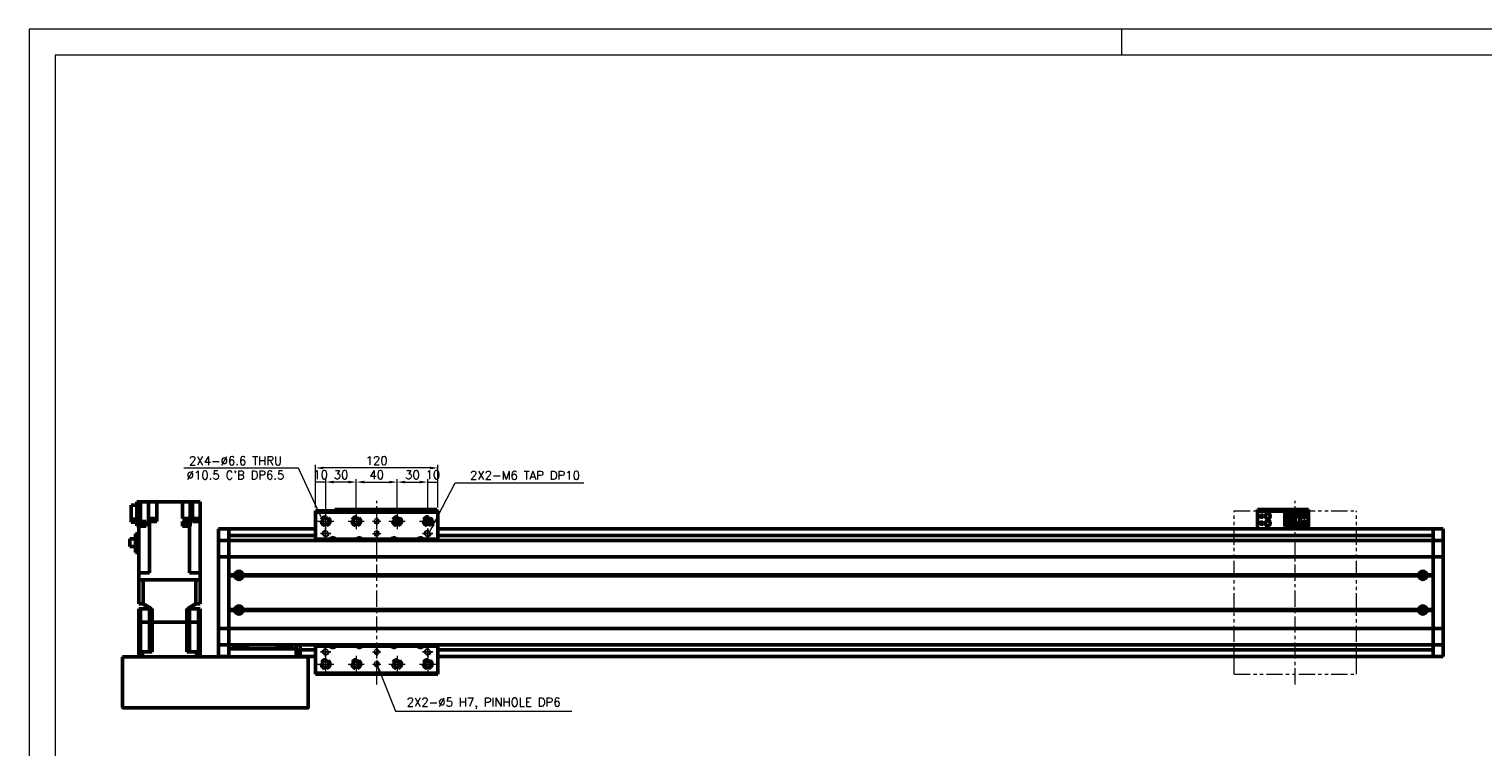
# Model space of a CAD drawing. Header units: millimetres. Extents: x 46891 to 50687, y 6223 to 10043.
# Tile 3 of 4: x 48547 to 49971, y 9339 to 10043. Entities that reach past the tile are written whole.
import ezdxf

# ---------------------------------------------------------------- set-up
doc = ezdxf.new("R2010")
doc.units = ezdxf.units.MM
doc.header["$LTSCALE"] = 0.5
for name, pattern in [('CENTER', [50.8, 31.75, -6.35, 6.35, -6.35]), ('HIDDENX2', [19.05, 12.7, -6.35]), ('PHANTOM', [63.5, 31.75, -6.35, 6.35, -6.35, 6.35, -6.35])]:
    doc.linetypes.add(name, pattern=pattern)
doc.layers.get('0').update_dxf_attribs({"lineweight": 20})
doc.layers.add('1', color=1, linetype='CENTER', lineweight=13)
doc.layers.add('외형선(ISO)', color=7, linetype='Continuous', lineweight=50)
doc.layers.add('2', color=2, linetype='HIDDENX2')
doc.layers.add('DIM', color=4, linetype='Continuous')
doc.styles.add('DSR TEXT', font='romans.shx', dxfattribs={"bigfont": 'whgtxt.shx'})
doc.styles.get("Standard").update_dxf_attribs({"font": 'romans.shx', "bigfont": 'whgtxt.shx'})
doc.dimstyles.new('DSR', dxfattribs={"dimscale": 2, "dimtxt": 3, "dimasz": 3, "dimexe": 0.5, "dimexo": 0.5, "dimgap": 0.5, "dimtad": 1, "dimdsep": 46, "dimtxsty": 'Standard', "dimcen": 2.5, "dimclrd": 4, "dimclre": 4, "dimclrt": 2, "dimadec": 0, "dimazin": 2, "dimtfac": 1, "dimtmove": 0, "dimatfit": 3, "dimfxl": 0, "dimlwd": -1, "dimlwe": -1, "dimarcsym": 0})

# ---------------------------------------------------------------- blocks, each defined once
blk = doc.blocks.new('A$C1C1952E1')
at = {"color": 1}
blk.add_lwpolyline([(0, 0), (420, 0), (420, 297), (0, 297)], close=True, dxfattribs=at)
at = {"color": 3}
blk.add_lwpolyline([(5, 5), (415, 5), (415, 292), (5, 292)], close=True, dxfattribs=at)
blk = doc.blocks.new('tap6')
blk.add_circle((0, 0), 2.5)
at = {"layer": 'DIM', "color": 1}
for p, q in [((-5, 0), (5, 0)), ((0, -5), (0, 5))]:
    blk.add_line(p, q, dxfattribs=at)
blk.add_arc((0, 0), 3, 263.303, 187.8802, dxfattribs=at)
blk = doc.blocks.new('A$C33E56CC6')
h = blk.add_hatch()
h.set_pattern_fill('ANSI31', color=256, style=0)
h.set_pattern_definition([(45, (-7065.45672, -6508.5399), (-0.0883883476, 0.0883883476), [])])
h.paths.add_polyline_path([(4, 6.5, 0.414214), (1.5, 4), (4, 4)])
h.paths.add_polyline_path([(6.5, 4), (4, 4), (4, 1.5, 0.414214)])
blk.add_circle((4, 4), 2.5)
at = {"layer": '1'}
for p, q in [((0, 4), (8, 4)), ((4, 0), (4, 8))]:
    blk.add_line(p, q, dxfattribs=at)
blk = doc.blocks.new('*D70')
at = {"color": 1, "linetype": 'ByBlock'}
for p, q in [((48827.3, 9574), (48827.3, 9601.8)), ((48837.3, 9572), (48837.3, 9601.8)), ((48837.3, 9598.8), (48827.3, 9598.8))]:
    blk.add_line(p, q, dxfattribs=at)
at = {"layer": 'Defpoints', "color": 0}
for p in [(48827.3, 9598.8), (48827.3, 9570.4), (48837.3, 9568.4)]:
    blk.add_point(p, dxfattribs=at)
at = {"color": 3, "insert": (48832.3, 9606), "char_height": 8.4, "attachment_point": 5, "style": 'DSR TEXT'}
blk.add_mtext('10', dxfattribs=at)
blk = doc.blocks.new('*D71')
at = {"color": 1, "linetype": 'ByBlock'}
for p, q in [((48837.3, 9572), (48837.3, 9601.8)), ((48867.3, 9572), (48867.3, 9601.8)), ((48859.5, 9598.8), (48845.1, 9598.8))]:
    blk.add_line(p, q, dxfattribs=at)
at = {"color": 1}
for points in [[(48845.1, 9600.1), (48845.1, 9597.5), (48837.3, 9598.8)], [(48859.5, 9600.1), (48859.5, 9597.5), (48867.3, 9598.8)]]:
    blk.add_solid(points, dxfattribs=at)
at = {"layer": 'Defpoints', "color": 0}
for p in [(48837.3, 9598.8), (48837.3, 9568.4), (48867.3, 9568.4)]:
    blk.add_point(p, dxfattribs=at)
at = {"color": 3, "insert": (48852.3, 9606), "char_height": 8.4, "attachment_point": 5, "style": 'DSR TEXT'}
blk.add_mtext('30', dxfattribs=at)
blk = doc.blocks.new('*D72')
at = {"color": 1, "linetype": 'ByBlock'}
for p, q in [((48867.3, 9572), (48867.3, 9601.8)), ((48907.3, 9572), (48907.3, 9601.8)), ((48875.1, 9598.8), (48899.5, 9598.8))]:
    blk.add_line(p, q, dxfattribs=at)
at = {"color": 1}
for points in [[(48875.1, 9600.1), (48875.1, 9597.5), (48867.3, 9598.8)], [(48899.5, 9600.1), (48899.5, 9597.5), (48907.3, 9598.8)]]:
    blk.add_solid(points, dxfattribs=at)
at = {"layer": 'Defpoints', "color": 0}
for p in [(48907.3, 9598.8), (48867.3, 9568.4), (48907.3, 9568.4)]:
    blk.add_point(p, dxfattribs=at)
at = {"color": 3, "insert": (48887.3, 9606), "char_height": 8.4, "attachment_point": 5, "style": 'DSR TEXT'}
blk.add_mtext('40', dxfattribs=at)
blk = doc.blocks.new('*D73')
at = {"color": 1, "linetype": 'ByBlock'}
for p, q in [((48907.3, 9572), (48907.3, 9601.8)), ((48937.3, 9572), (48937.3, 9601.8)), ((48915.1, 9598.8), (48929.5, 9598.8))]:
    blk.add_line(p, q, dxfattribs=at)
at = {"color": 1}
for points in [[(48915.1, 9600.1), (48915.1, 9597.5), (48907.3, 9598.8)], [(48929.5, 9600.1), (48929.5, 9597.5), (48937.3, 9598.8)]]:
    blk.add_solid(points, dxfattribs=at)
at = {"layer": 'Defpoints', "color": 0}
for p in [(48937.3, 9598.8), (48907.3, 9568.4), (48937.3, 9568.4)]:
    blk.add_point(p, dxfattribs=at)
at = {"color": 3, "insert": (48922.3, 9606), "char_height": 8.4, "attachment_point": 5, "style": 'DSR TEXT'}
blk.add_mtext('30', dxfattribs=at)
blk = doc.blocks.new('*D74')
at = {"color": 1, "linetype": 'ByBlock'}
for p, q in [((48937.3, 9572), (48937.3, 9601.8)), ((48947.3, 9574), (48947.3, 9601.8)), ((48937.3, 9598.8), (48947.3, 9598.8))]:
    blk.add_line(p, q, dxfattribs=at)
at = {"layer": 'Defpoints', "color": 0}
for p in [(48947.3, 9598.8), (48937.3, 9568.4), (48947.3, 9570.4)]:
    blk.add_point(p, dxfattribs=at)
at = {"color": 3, "insert": (48942.3, 9606), "char_height": 8.4, "attachment_point": 5, "style": 'DSR TEXT'}
blk.add_mtext('10', dxfattribs=at)
blk = doc.blocks.new('*D75')
at = {"color": 1, "linetype": 'ByBlock'}
for p, q in [((48827.3, 9574), (48827.3, 9615.6)), ((48947.3, 9574), (48947.3, 9615.6)), ((48939.5, 9612.6), (48835.1, 9612.6))]:
    blk.add_line(p, q, dxfattribs=at)
at = {"color": 1}
for points in [[(48835.1, 9613.9), (48835.1, 9611.3), (48827.3, 9612.6)], [(48939.5, 9613.9), (48939.5, 9611.3), (48947.3, 9612.6)]]:
    blk.add_solid(points, dxfattribs=at)
at = {"layer": 'Defpoints', "color": 0}
for p in [(48827.3, 9612.6), (48827.3, 9570.4), (48947.3, 9570.4)]:
    blk.add_point(p, dxfattribs=at)
at = {"color": 3, "insert": (48887.3, 9619.8), "char_height": 8.4, "attachment_point": 5, "style": 'DSR TEXT'}
blk.add_mtext('120', dxfattribs=at)

msp = doc.modelspace()

# ---------------------------------------------------------------- linework, layer by layer
at = {"color": 1}
msp.add_line((49616.94052, 10042.66196), (49616.94052, 10017.17936), dxfattribs=at)
at = {"color": 6, "linetype": 'PHANTOM'}
for p, q in [((49727.25224, 9570.44883), (49847.25224, 9570.44883)), ((49727.25224, 9410.44883), (49727.25224, 9570.44883)), ((49847.25224, 9410.44883), (49847.25224, 9570.44883)), ((49727.25224, 9410.44883), (49847.25224, 9410.44883))]:
    msp.add_line(p, q, dxfattribs=at)
at = {"layer": '1'}
for p, q in [((48887.25224, 9400.44883), (48887.25224, 9580.44883)), ((49787.25224, 9400.44883), (49787.25224, 9580.44883)), ((48829.25224, 9560.44883), (48845.25224, 9560.44883)), ((48837.25224, 9568.44883), (48837.25224, 9552.44883)), ((48859.25224, 9560.44883), (48875.25224, 9560.44883)), ((48867.25224, 9568.44883), (48867.25224, 9552.44883)), ((48899.25224, 9560.44883), (48915.25224, 9560.44883)), ((48907.25224, 9568.44883), (48907.25224, 9552.44883)), ((48929.25224, 9560.44883), (48945.25224, 9560.44883)), ((48829.25224, 9420.44883), (48845.25224, 9420.44883)), ((48837.25224, 9428.44883), (48837.25224, 9412.44883)), ((48859.25224, 9420.44883), (48875.25224, 9420.44883)), ((48867.25224, 9428.44883), (48867.25224, 9412.44883)), ((48899.25224, 9420.44883), (48915.25224, 9420.44883)), ((48907.25224, 9428.44883), (48907.25224, 9412.44883)), ((48929.25224, 9420.44883), (48945.25224, 9420.44883)), ((48937.25224, 9428.44883), (48937.25224, 9412.44883))]:
    msp.add_line(p, q, dxfattribs=at)
at = {"layer": '2'}
for centre in [(48837.25224, 9560.44883), (48867.25224, 9560.44883), (48907.25224, 9560.44883), (48937.25224, 9560.44883), (48837.25224, 9420.44883), (48867.25224, 9420.44883), (48907.25224, 9420.44883), (48937.25224, 9420.44883)]:
    msp.add_circle(centre, 5.25, dxfattribs=at)
at = {"layer": '외형선(ISO)'}
for p, q in [((48646.75224, 9562.32113), (48646.75224, 9576.14877)), ((48646.75224, 9576.14877), (48652.25224, 9576.14877)), ((48655.75224, 9579.54882), (48652.25224, 9579.54882)), ((48652.25224, 9579.54882), (48652.25224, 9556.04882)), ((48659.81222, 9579.54882), (48655.75224, 9579.54882)), ((48655.75224, 9556.04882), (48655.75224, 9579.54882)), ((48659.81222, 9579.54882), (48663.74417, 9579.54882)), ((48668.25224, 9579.54882), (48663.74417, 9579.54882)), ((48663.74417, 9579.54882), (48663.74417, 9560.04882)), ((48668.25224, 9579.54882), (48671.75224, 9579.54882)), ((48697.05224, 9579.54882), (48671.75224, 9579.54882)), ((48671.75224, 9560.04882), (48671.75224, 9579.54882)), ((48697.05224, 9579.54882), (48700.55224, 9579.54882)), ((48697.05224, 9563.04882), (48697.05224, 9579.54882)), ((48704.53087, 9579.54882), (48700.55224, 9579.54882)), ((48704.53087, 9579.54882), (48706.75224, 9579.54882)), ((48704.53087, 9563.04882), (48704.53087, 9579.54882)), ((48706.75224, 9579.54882), (48710.25224, 9579.54882)), ((48706.75224, 9560.04882), (48706.75224, 9579.54882)), ((48714.25224, 9579.54882), (48710.25224, 9579.54882)), ((48714.25224, 9560.04882), (48714.25224, 9579.54882)), ((48652.25224, 9562.32113), (48646.75224, 9562.32113)), ((48646.75224, 9559.34888), (48646.75224, 9562.32113)), ((48646.75224, 9559.34888), (48652.25224, 9559.34888)), ((48655.75224, 9560.04882), (48659.81222, 9560.04882)), ((48659.96733, 9558.24882), (48655.75224, 9558.24882)), ((48661.24759, 9560.04882), (48659.81222, 9560.04882)), ((48659.96733, 9556.24882), (48659.96733, 9558.24882)), ((48661.24759, 9555.54882), (48661.24759, 9560.04882)), ((48663.74417, 9560.04882), (48664.29357, 9560.04882)), ((48664.69288, 9560.04882), (48664.29357, 9560.04882)), ((48664.69288, 9509.94882), (48664.69288, 9560.04882)), ((48664.69288, 9560.04882), (48671.75224, 9560.04882)), ((48670.95628, 9560.54882), (48664.95628, 9560.54882)), ((48664.95628, 9560.04882), (48664.95628, 9560.54882)), ((48670.90628, 9561.24882), (48665.00628, 9561.24882)), ((48665.00628, 9560.54882), (48665.00628, 9561.24882)), ((48670.75628, 9563.24882), (48665.15628, 9563.24882)), ((48665.15628, 9561.24882), (48665.15628, 9563.24882)), ((48670.75628, 9561.24882), (48670.75628, 9563.24882)), ((48670.90628, 9560.54882), (48670.90628, 9561.24882)), ((48670.95628, 9560.04882), (48670.95628, 9560.54882)), ((48697.05224, 9563.04882), (48703.81161, 9563.04882)), ((48703.81161, 9560.04882), (48697.05224, 9560.04882)), ((48697.05224, 9560.04882), (48697.05224, 9555.54882)), ((48703.715, 9558.24882), (48698.115, 9558.24882)), ((48698.115, 9556.24882), (48698.115, 9558.24882)), ((48703.715, 9556.24882), (48703.715, 9558.24882)), ((48703.81161, 9563.04882), (48703.81161, 9560.04882)), ((48704.21092, 9563.04882), (48703.81161, 9563.04882)), ((48703.81161, 9560.04882), (48704.21092, 9560.04882)), ((48704.21092, 9563.04882), (48704.53087, 9563.04882)), ((48704.53087, 9560.04882), (48704.21092, 9560.04882)), ((48704.53087, 9555.54882), (48704.53087, 9560.04882)), ((48706.75224, 9560.04882), (48708.69227, 9560.04882)), ((48713.74095, 9560.54882), (48707.74095, 9560.54882)), ((48707.74095, 9560.04882), (48707.74095, 9560.54882)), ((48713.69095, 9561.24882), (48707.79095, 9561.24882)), ((48707.79095, 9560.54882), (48707.79095, 9561.24882)), ((48713.54095, 9563.24882), (48707.94095, 9563.24882)), ((48707.94095, 9561.24882), (48707.94095, 9563.24882)), ((48714.25224, 9560.04882), (48708.69227, 9560.04882)), ((48713.54095, 9561.24882), (48713.54095, 9563.24882)), ((48713.69095, 9560.54882), (48713.69095, 9561.24882)), ((48713.74095, 9560.04882), (48713.74095, 9560.54882)), ((48714.25224, 9509.94882), (48714.25224, 9560.04882)), ((48827.25224, 9570.44883), (48827.25224, 9569.44883)), ((48827.25224, 9570.44883), (48947.25224, 9570.44883)), ((48827.25224, 9569.44883), (48827.25224, 9542.94883)), ((48947.25224, 9569.44883), (48827.25224, 9569.44883)), ((48846.25224, 9571.9488), (48846.25224, 9571.94879)), ((48846.25224, 9571.9488), (48896.25224, 9571.9488)), ((48846.25224, 9570.44883), (48846.25224, 9571.94879)), ((48849.25224, 9571.94878), (48893.25224, 9571.94878)), ((48896.25224, 9571.9488), (48896.25224, 9571.94879)), ((48896.25224, 9571.9488), (48946.25224, 9571.9488)), ((48896.25224, 9571.94879), (48896.25224, 9570.44883)), ((48896.25224, 9570.44883), (48896.25224, 9571.94879)), ((48899.25224, 9571.94878), (48943.25224, 9571.94878)), ((48904.25224, 9559.07405), (48904.25224, 9561.8236)), ((48904.75224, 9558.94881), (48904.31286, 9558.94881)), ((48910.19162, 9558.94879), (48904.31287, 9558.94879)), ((48904.75224, 9562.60289), (48904.75224, 9558.94881)), ((48904.75224, 9558.94881), (48905.05224, 9558.94881)), ((48905.05224, 9558.94881), (48905.05224, 9562.9085)), ((48909.45224, 9558.94881), (48905.05224, 9558.94881)), ((48906.85224, 9557.94879), (48907.65224, 9557.94879)), ((48906.85224, 9557.54879), (48906.85224, 9557.94879)), ((48907.65224, 9557.94879), (48907.65224, 9557.54879)), ((48909.45224, 9562.9085), (48909.45224, 9558.94881)), ((48909.45224, 9558.94881), (48909.75224, 9558.94881)), ((48909.75224, 9558.94881), (48909.75224, 9562.60289)), ((48910.19162, 9558.94881), (48909.75224, 9558.94881)), ((48910.25224, 9559.07405), (48910.25224, 9561.8236)), ((48946.25224, 9571.94879), (48946.25224, 9570.44883)), ((48947.25224, 9569.44883), (48947.25224, 9570.44883)), ((48947.25224, 9569.44883), (48947.25224, 9570.44883)), ((48947.25224, 9542.94883), (48947.25224, 9569.44883)), ((49750.25224, 9571.9488), (49750.25224, 9571.94879)), ((49750.25224, 9571.9488), (49800.25224, 9571.9488)), ((49750.25224, 9570.34879), (49750.25224, 9571.94879)), ((49750.25224, 9570.34879), (49750.25224, 9569.84881)), ((49750.25224, 9569.84881), (49750.25224, 9554.94881)), ((49753.25224, 9571.94878), (49797.25224, 9571.94878)), ((49753.25224, 9570.34878), (49797.25224, 9570.34878)), ((49777.05224, 9568.64882), (49792.25224, 9568.64882)), ((49777.05224, 9568.64881), (49777.05224, 9567.84881)), ((49777.05224, 9568.64881), (49786.25224, 9568.64881)), ((49777.05224, 9567.84881), (49785.35224, 9567.84881)), ((49777.05224, 9567.84881), (49777.05224, 9567.34881)), ((49777.05224, 9564.74881), (49777.05224, 9567.34881)), ((49777.05224, 9567.34881), (49784.85224, 9567.34881)), ((49777.05224, 9559.14881), (49777.05224, 9564.74881)), ((49777.05224, 9564.74881), (49783.25224, 9564.74881)), ((49777.05224, 9556.54881), (49777.05224, 9559.14881)), ((49783.25224, 9559.14881), (49777.05224, 9559.14881)), ((49778.35224, 9564.74881), (49778.35224, 9559.14881)), ((49778.85224, 9564.74881), (49778.85224, 9564.39881)), ((49778.85224, 9559.49881), (49778.85224, 9564.39881)), ((49778.85224, 9564.39881), (49783.25224, 9564.39881)), ((49778.85224, 9559.49881), (49778.85224, 9559.14881)), ((49783.25224, 9559.49881), (49778.85224, 9559.49881)), ((49779.81224, 9561.14881), (49779.81224, 9562.74881)), ((49779.81224, 9562.74881), (49781.65224, 9562.74881)), ((49781.65224, 9561.14881), (49779.81224, 9561.14881)), ((49781.65224, 9562.74881), (49781.65224, 9561.14881)), ((49783.25224, 9564.74881), (49783.25224, 9559.14881)), ((49785.35224, 9567.84881), (49784.85224, 9567.34881)), ((49784.85224, 9567.34881), (49784.85224, 9556.54881)), ((49785.35224, 9567.84881), (49785.35224, 9556.04881)), ((49786.25224, 9564.94879), (49786.25224, 9568.64879)), ((49786.25224, 9568.64879), (49792.25224, 9568.64879)), ((49786.25224, 9564.94879), (49786.25224, 9558.94881)), ((49786.25224, 9564.94879), (49792.25224, 9564.94879)), ((49786.75224, 9558.94881), (49786.25224, 9558.94881)), ((49786.25224, 9555.24879), (49786.25224, 9558.94879)), ((49786.25224, 9558.94879), (49792.25224, 9558.94879)), ((49786.75224, 9564.94879), (49786.75224, 9558.94881)), ((49786.75224, 9558.94881), (49787.05224, 9558.94881)), ((49787.05224, 9558.94881), (49787.05224, 9564.94879)), ((49787.05224, 9558.94881), (49791.45224, 9558.94881)), ((49788.65224, 9566.34879), (49789.25224, 9567.54879)), ((49788.85224, 9566.34879), (49788.65224, 9566.34879)), ((49788.65224, 9556.74879), (49789.25224, 9557.94879)), ((49788.85224, 9565.94879), (49788.85224, 9566.34879)), ((49789.65224, 9565.94879), (49788.85224, 9565.94879)), ((49789.25224, 9567.54879), (49789.85224, 9566.34879)), ((49789.25224, 9557.94879), (49789.85224, 9556.74879)), ((49789.65224, 9566.34879), (49789.65224, 9565.94879)), ((49789.85224, 9566.34879), (49789.65224, 9566.34879)), ((49791.45224, 9564.94879), (49791.45224, 9558.94881)), ((49791.45224, 9558.94881), (49791.75224, 9558.94881)), ((49791.75224, 9558.94881), (49791.75224, 9564.94879)), ((49792.25224, 9558.94881), (49791.75224, 9558.94881)), ((49797.75224, 9568.64882), (49792.25224, 9568.64882)), ((49792.25224, 9568.64879), (49792.25224, 9568.64882)), ((49792.25224, 9564.94879), (49792.25224, 9568.64879)), ((49792.25224, 9564.94879), (49792.25224, 9558.94881)), ((49792.25224, 9555.24879), (49792.25224, 9558.94879)), ((49799.75224, 9557.24882), (49799.75224, 9566.64882)), ((49800.25224, 9571.94879), (49800.25224, 9570.34879)), ((49800.25224, 9569.84881), (49800.25224, 9570.34879)), ((49800.25224, 9554.94881), (49800.25224, 9569.84881)), ((48650.85224, 9529.84882), (48650.85224, 9548.19882)), ((48654.25224, 9548.19882), (48650.85224, 9548.19882)), ((48652.25224, 9556.04882), (48655.75224, 9556.04882)), ((48654.21733, 9555.54882), (48654.21733, 9556.04882)), ((48654.21733, 9555.54882), (48654.25224, 9555.54882)), ((48659.81222, 9555.54882), (48654.25224, 9555.54882)), ((48654.25224, 9509.94882), (48654.25224, 9555.54882)), ((48660.11733, 9556.24882), (48655.75224, 9556.24882)), ((48659.81222, 9555.54882), (48661.24759, 9555.54882)), ((48660.11733, 9555.54882), (48660.11733, 9556.24882)), ((48700.46246, 9555.54882), (48697.05224, 9555.54882)), ((48703.865, 9556.24882), (48697.965, 9556.24882)), ((48697.965, 9555.54882), (48697.965, 9556.24882)), ((48700.46246, 9555.54882), (48701.36753, 9555.54882)), ((48703.81161, 9555.54882), (48701.36753, 9555.54882)), ((48704.21092, 9555.54882), (48703.81161, 9555.54882)), ((48703.81161, 9509.94882), (48703.81161, 9555.54882)), ((48703.865, 9555.54882), (48703.865, 9556.24882)), ((48704.21092, 9555.54882), (48704.53087, 9555.54882)), ((48714.28716, 9556.24882), (48714.25224, 9556.24882)), ((48714.25224, 9555.54882), (48714.28716, 9555.54882)), ((48714.28716, 9555.54882), (48714.28716, 9556.24882)), ((48732.25224, 9549.94882), (48732.25224, 9552.94882)), ((48742.25224, 9552.94882), (48732.25224, 9552.94882)), ((48732.25224, 9549.94882), (48732.25224, 9548.08866)), ((48732.25224, 9548.08866), (48732.25224, 9547.1807)), ((48732.25224, 9547.1807), (48732.25224, 9541.90903)), ((48742.25224, 9549.94882), (48742.25224, 9552.94882)), ((48827.25224, 9552.94882), (48742.25224, 9552.94882)), ((48742.25224, 9552.94882), (48742.25224, 9549.94882)), ((48742.25224, 9549.94882), (48742.25224, 9548.08866)), ((48742.25224, 9548.08866), (48742.25224, 9549.94882)), ((48742.25224, 9547.1807), (48742.25224, 9548.08866)), ((48742.25224, 9541.90903), (48742.25224, 9547.1807)), ((48827.25224, 9546.44882), (48742.25224, 9546.44882)), ((48906.65224, 9557.54879), (48906.85224, 9557.54879)), ((48906.83926, 9557.17477), (48906.65224, 9557.54879)), ((48907.65224, 9557.54879), (48907.85224, 9557.54879)), ((48907.85224, 9557.54879), (48907.66523, 9557.17477)), ((49922.25224, 9552.94882), (48947.25224, 9552.94882)), ((49922.25224, 9546.44882), (48947.25224, 9546.44882)), ((49750.25224, 9552.94883), (49750.25224, 9554.94881)), ((49777.05224, 9556.54881), (49777.05224, 9556.04881)), ((49784.85224, 9556.54881), (49777.05224, 9556.54881)), ((49777.05224, 9556.04881), (49777.05224, 9555.24881)), ((49785.35224, 9556.04881), (49777.05224, 9556.04881)), ((49777.05224, 9555.24881), (49786.25224, 9555.24881)), ((49785.35224, 9556.04881), (49784.85224, 9556.54881)), ((49786.25224, 9555.24879), (49792.25224, 9555.24879)), ((49788.85224, 9556.74879), (49788.65224, 9556.74879)), ((49788.85224, 9556.34879), (49788.85224, 9556.74879)), ((49789.65224, 9556.34879), (49788.85224, 9556.34879)), ((49789.65224, 9556.74879), (49789.65224, 9556.34879)), ((49789.85224, 9556.74879), (49789.65224, 9556.74879)), ((49797.75224, 9555.24882), (49792.25224, 9555.24882)), ((49800.25224, 9554.94881), (49800.25224, 9552.94883)), ((49922.25224, 9552.94882), (49922.25224, 9549.94882)), ((49922.25224, 9549.94882), (49922.25224, 9552.94882)), ((49922.25224, 9552.94882), (49932.25224, 9552.94882)), ((49922.25224, 9548.08866), (49922.25224, 9549.94882)), ((49922.25224, 9549.94882), (49922.25224, 9548.08866)), ((49922.25224, 9548.08866), (49922.25224, 9547.1807)), ((49922.25224, 9547.1807), (49922.25224, 9541.90903)), ((49932.25224, 9552.94882), (49932.25224, 9549.94882)), ((49932.25224, 9548.08866), (49932.25224, 9549.94882)), ((49932.25224, 9547.1807), (49932.25224, 9548.08866)), ((49932.25224, 9541.90903), (49932.25224, 9547.1807)), ((48645.45224, 9535.62382), (48645.45224, 9543.07382)), ((48645.45224, 9543.07382), (48650.85224, 9543.07382)), ((48650.85224, 9535.62382), (48645.45224, 9535.62382)), ((48650.85224, 9529.84882), (48654.25224, 9529.84882)), ((48732.25224, 9541.90903), (48732.25224, 9541.44882)), ((48732.25224, 9538.74032), (48732.25224, 9541.44882)), ((48742.25224, 9541.44882), (48732.25224, 9541.44882)), ((48732.25224, 9526.14033), (48732.25224, 9538.74032)), ((48742.25224, 9541.44882), (48742.25224, 9541.90903)), ((48742.25224, 9541.44882), (48742.25224, 9538.74032)), ((48742.25224, 9538.74032), (48742.25224, 9541.44882)), ((48742.25224, 9541.44882), (49922.25224, 9541.44882)), ((48742.25224, 9538.74032), (48742.25224, 9526.14033)), ((48742.25224, 9526.14033), (48742.25224, 9538.74032)), ((48841.45716, 9542.94883), (48827.25224, 9542.94883)), ((48827.25224, 9542.94883), (48827.25224, 9541.44882)), ((48867.45716, 9542.94883), (48847.04733, 9542.94883)), ((48901.45716, 9542.94883), (48873.04733, 9542.94883)), ((48927.45716, 9542.94883), (48907.04733, 9542.94883)), ((48947.25224, 9542.94883), (48933.04733, 9542.94883)), ((48947.25224, 9541.44882), (48947.25224, 9542.94883)), ((49922.25224, 9541.90903), (49922.25224, 9541.44882)), ((49922.25224, 9538.74032), (49922.25224, 9541.44882)), ((49922.25224, 9541.44882), (49932.25224, 9541.44882)), ((49922.25224, 9541.44882), (49922.25224, 9538.74032)), ((49922.25224, 9526.14033), (49922.25224, 9538.74032)), ((49922.25224, 9538.74032), (49922.25224, 9526.14033)), ((49932.25224, 9541.44882), (49932.25224, 9541.90903)), ((49932.25224, 9541.44882), (49932.25224, 9538.74032)), ((49932.25224, 9538.74032), (49932.25224, 9526.14033)), ((48732.25224, 9526.14033), (48732.25224, 9525.67623)), ((48732.25224, 9523.67623), (48732.25224, 9525.67623)), ((48742.25224, 9525.67623), (48732.25224, 9525.67623)), ((48732.25224, 9523.67623), (48732.25224, 9457.22142)), ((48742.25224, 9525.67623), (48742.25224, 9526.14033)), ((48742.25224, 9526.14033), (48742.25224, 9525.67623)), ((48742.25224, 9525.67623), (48742.25224, 9523.67623)), ((48742.25224, 9523.67623), (48742.25224, 9525.67623)), ((48742.25224, 9525.67623), (49922.25224, 9525.67623)), ((48742.25224, 9457.22142), (48742.25224, 9523.67623)), ((48742.25224, 9523.67623), (48742.25224, 9507.94882)), ((49922.25224, 9526.14033), (49922.25224, 9525.67623)), ((49922.25224, 9525.67623), (49922.25224, 9526.14033)), ((49922.25224, 9523.67623), (49922.25224, 9525.67623)), ((49922.25224, 9525.67623), (49932.25224, 9525.67623)), ((49922.25224, 9525.67623), (49922.25224, 9523.67623)), ((49922.25224, 9523.67623), (49922.25224, 9457.22142)), ((49922.25224, 9507.94882), (49922.25224, 9523.67623)), ((49932.25224, 9525.67623), (49932.25224, 9526.14033)), ((49932.25224, 9525.67623), (49932.25224, 9523.67623)), ((49932.25224, 9457.22142), (49932.25224, 9523.67623)), ((48658.75224, 9509.94882), (48654.25224, 9509.94882)), ((48654.25224, 9509.94882), (48654.25224, 9502.94882)), ((48654.25224, 9479.44882), (48654.25224, 9502.94882)), ((48654.25224, 9502.94882), (48654.25672, 9502.94882)), ((48654.25672, 9502.94882), (48658.55169, 9502.94882)), ((48658.55169, 9502.94882), (48658.55691, 9502.94882)), ((48658.55691, 9479.44882), (48658.55691, 9502.94882)), ((48709.94757, 9502.94882), (48658.55691, 9502.94882)), ((48658.75224, 9509.94882), (48664.69288, 9509.94882)), ((48658.75224, 9502.94882), (48709.75224, 9502.94882)), ((48703.81161, 9509.94882), (48709.75224, 9509.94882)), ((48714.25224, 9509.94882), (48709.75224, 9509.94882)), ((48709.94757, 9479.44882), (48709.94757, 9502.94882)), ((48709.94757, 9502.94882), (48709.95279, 9502.94882)), ((48709.95279, 9502.94882), (48714.24777, 9502.94882)), ((48714.24777, 9502.94882), (48714.25224, 9502.94882)), ((48714.25224, 9509.94882), (48714.25224, 9502.94882)), ((48714.25224, 9479.44882), (48714.25224, 9502.94882)), ((48742.25224, 9507.94882), (48748.28362, 9507.94882)), ((48742.25224, 9507.44882), (48748.75224, 9507.44882)), ((48742.25224, 9506.94882), (48748.28362, 9506.94882)), ((48742.25224, 9506.94882), (48742.25224, 9473.94882)), ((48753.52803, 9508.44882), (48750.97645, 9508.44882)), ((48755.75224, 9507.44882), (49908.75224, 9507.44882)), ((48756.22087, 9507.94882), (49908.28362, 9507.94882)), ((48756.22087, 9506.94882), (49908.28362, 9506.94882)), ((49911.69259, 9508.44882), (49910.97645, 9508.44882)), ((49911.69259, 9505.9275), (49911.69259, 9508.97015)), ((49915.75224, 9507.44882), (49922.25224, 9507.44882)), ((49916.22087, 9507.94882), (49922.25224, 9507.94882)), ((49916.22087, 9506.94882), (49922.25224, 9506.94882)), ((49922.25224, 9473.94882), (49922.25224, 9506.94882)), ((48654.25224, 9479.44882), (48658.55691, 9479.44882)), ((48654.25224, 9474.44882), (48655.96466, 9474.44882)), ((48654.25224, 9461.44882), (48654.25224, 9474.44882)), ((48664.50224, 9474.44882), (48655.96466, 9474.44882)), ((48655.96466, 9461.44882), (48655.96466, 9474.44882)), ((48664.50224, 9474.44882), (48667.21552, 9474.44882)), ((48664.50224, 9461.44882), (48664.50224, 9474.44882)), ((48667.21552, 9461.44882), (48667.21552, 9474.44882)), ((48701.28897, 9474.44882), (48704.00224, 9474.44882)), ((48701.28897, 9461.44882), (48701.28897, 9474.44882)), ((48704.00224, 9474.44882), (48712.53983, 9474.44882)), ((48704.00224, 9461.44882), (48704.00224, 9474.44882)), ((48709.94757, 9479.44882), (48714.25224, 9479.44882)), ((48712.53983, 9474.44882), (48714.25224, 9474.44882)), ((48712.53983, 9461.44882), (48712.53983, 9474.44882)), ((48714.25224, 9461.44882), (48714.25224, 9474.44882)), ((48742.25224, 9473.94882), (48748.28362, 9473.94882)), ((48742.25224, 9473.44882), (48748.75224, 9473.44882)), ((48742.25224, 9472.94882), (48748.28362, 9472.94882)), ((48742.25224, 9472.94882), (48742.25224, 9457.22142)), ((48753.52803, 9472.44882), (48750.97645, 9472.44882)), ((48755.75224, 9473.44882), (49908.75224, 9473.44882)), ((48756.22087, 9473.94882), (49908.28362, 9473.94882)), ((48756.22087, 9472.94882), (49908.28362, 9472.94882)), ((49911.69259, 9472.44882), (49910.97645, 9472.44882)), ((49911.69259, 9471.9275), (49911.69259, 9474.97015)), ((49915.75224, 9473.44882), (49922.25224, 9473.44882)), ((49916.22087, 9473.94882), (49922.25224, 9473.94882)), ((49916.22087, 9472.94882), (49922.25224, 9472.94882)), ((49922.25224, 9457.22142), (49922.25224, 9472.94882)), ((48655.96466, 9461.44882), (48654.25224, 9461.44882)), ((48654.25224, 9461.44882), (48654.25224, 9432.44882)), ((48654.25224, 9461.44882), (48655.96466, 9461.44882)), ((48659.50224, 9461.44882), (48655.96466, 9461.44882)), ((48655.96466, 9432.44882), (48655.96466, 9461.44882)), ((48659.50224, 9461.44882), (48655.96466, 9461.44882)), ((48664.50224, 9461.44882), (48659.50224, 9461.44882)), ((48664.50224, 9461.44882), (48659.50224, 9461.44882)), ((48667.21552, 9461.44882), (48664.50224, 9461.44882)), ((48664.50224, 9432.44882), (48664.50224, 9461.44882)), ((48664.50224, 9461.44882), (48667.21552, 9461.44882)), ((48701.28897, 9461.44882), (48667.21552, 9461.44882)), ((48667.21552, 9461.44882), (48667.21552, 9432.44882)), ((48701.28897, 9461.44882), (48667.21552, 9461.44882)), ((48704.00224, 9461.44882), (48701.28897, 9461.44882)), ((48701.28897, 9461.44882), (48701.28897, 9432.44882)), ((48701.28897, 9461.44882), (48704.00224, 9461.44882)), ((48709.00224, 9461.44882), (48704.00224, 9461.44882)), ((48704.00224, 9432.44882), (48704.00224, 9461.44882)), ((48709.00224, 9461.44882), (48704.00224, 9461.44882)), ((48712.53983, 9461.44882), (48709.00224, 9461.44882)), ((48712.53983, 9461.44882), (48709.00224, 9461.44882)), ((48714.25224, 9461.44882), (48712.53983, 9461.44882)), ((48712.53983, 9432.44882), (48712.53983, 9461.44882)), ((48712.53983, 9461.44882), (48714.25224, 9461.44882)), ((48714.25224, 9461.44882), (48714.25224, 9432.44882)), ((48732.25224, 9455.22142), (48732.25224, 9457.22142)), ((48732.25224, 9455.22142), (48732.25224, 9454.75732)), ((48742.25224, 9455.22142), (48732.25224, 9455.22142)), ((48732.25224, 9442.15733), (48732.25224, 9454.75732)), ((48742.25224, 9457.22142), (48742.25224, 9455.22142)), ((48742.25224, 9455.22142), (48742.25224, 9457.22142)), ((48742.25224, 9454.75732), (48742.25224, 9455.22142)), ((48742.25224, 9455.22142), (48742.25224, 9454.75732)), ((48742.25224, 9455.22142), (49922.25224, 9455.22142)), ((48742.25224, 9454.75732), (48742.25224, 9442.15733)), ((48742.25224, 9442.15733), (48742.25224, 9454.75732)), ((49922.25224, 9455.22142), (49922.25224, 9457.22142)), ((49922.25224, 9457.22142), (49922.25224, 9455.22142)), ((49922.25224, 9455.22142), (49922.25224, 9454.75732)), ((49922.25224, 9455.22142), (49932.25224, 9455.22142)), ((49922.25224, 9454.75732), (49922.25224, 9455.22142)), ((49922.25224, 9442.15733), (49922.25224, 9454.75732)), ((49922.25224, 9454.75732), (49922.25224, 9442.15733)), ((49932.25224, 9457.22142), (49932.25224, 9455.22142)), ((49932.25224, 9454.75732), (49932.25224, 9455.22142)), ((49932.25224, 9454.75732), (49932.25224, 9442.15733)), ((48654.25224, 9432.44882), (48657.79473, 9432.44882)), ((48654.25224, 9427.44882), (48654.25224, 9432.44882)), ((48667.21552, 9432.44882), (48657.79473, 9432.44882)), ((48657.79473, 9427.44882), (48657.79473, 9432.44882)), ((48710.70976, 9432.44882), (48701.28897, 9432.44882)), ((48710.70976, 9432.44882), (48714.25224, 9432.44882)), ((48710.70976, 9427.44882), (48710.70976, 9432.44882)), ((48714.25224, 9427.44882), (48714.25224, 9432.44882)), ((48732.25224, 9439.44882), (48732.25224, 9442.15733)), ((48732.25224, 9439.44882), (48732.25224, 9438.98862)), ((48742.25224, 9439.44882), (48732.25224, 9439.44882)), ((48732.25224, 9438.98862), (48732.25224, 9433.71695)), ((48732.25224, 9433.71695), (48732.25224, 9432.80899)), ((48732.25224, 9432.80899), (48732.25224, 9430.94882)), ((48732.25224, 9427.94882), (48732.25224, 9430.94882)), ((48742.25224, 9442.15733), (48742.25224, 9439.44882)), ((48742.25224, 9439.44882), (48742.25224, 9442.15733)), ((48742.25224, 9439.44882), (48742.25224, 9435.44882)), ((48742.25224, 9439.44882), (49922.25224, 9439.44882)), ((48742.25224, 9435.44882), (48808.25224, 9435.44882)), ((48742.25224, 9427.44882), (48742.25224, 9435.44882)), ((48760.68201, 9437.44882), (48757.82248, 9437.44882)), ((48757.82248, 9437.44882), (48757.82248, 9435.44882)), ((48760.68201, 9435.44882), (48760.68201, 9437.44882)), ((48792.68201, 9437.44882), (48789.82248, 9437.44882)), ((48789.82248, 9437.44882), (48789.82248, 9435.44882)), ((48792.68201, 9435.44882), (48792.68201, 9437.44882)), ((48808.25224, 9435.44882), (48808.25224, 9439.44882)), ((48808.25224, 9435.44882), (48808.25224, 9427.44882)), ((48808.25224, 9433.94463), (48812.25224, 9433.94463)), ((48812.25224, 9432.64882), (48808.25224, 9432.64882)), ((48812.25224, 9430.34882), (48808.25224, 9430.34882)), ((48812.25224, 9438.44882), (48812.25224, 9439.44882)), ((48812.25224, 9434.44882), (48812.25224, 9438.44882)), ((48812.25224, 9434.44882), (48812.25224, 9433.44882)), ((48827.25224, 9434.44882), (48812.25224, 9434.44882)), ((48812.25224, 9430.94882), (48812.25224, 9433.44882)), ((48812.25224, 9430.94882), (48812.25224, 9427.94882)), ((48827.25224, 9439.44882), (48827.25224, 9437.94883)), ((48827.25224, 9437.94883), (48841.45716, 9437.94883)), ((48827.25224, 9437.94883), (48827.25224, 9411.44883)), ((48847.04733, 9437.94883), (48867.45716, 9437.94883)), ((48873.04733, 9437.94883), (48901.45716, 9437.94883)), ((48907.04733, 9437.94883), (48927.45716, 9437.94883)), ((48933.04733, 9437.94883), (48947.25224, 9437.94883)), ((48947.25224, 9437.94883), (48947.25224, 9439.44882)), ((48947.25224, 9411.44883), (48947.25224, 9437.94883)), ((49922.25224, 9434.44882), (48947.25224, 9434.44882)), ((49922.25224, 9439.44882), (49922.25224, 9442.15733)), ((49922.25224, 9442.15733), (49922.25224, 9439.44882)), ((49922.25224, 9439.44882), (49922.25224, 9438.98862)), ((49922.25224, 9439.44882), (49932.25224, 9439.44882)), ((49922.25224, 9438.98862), (49922.25224, 9433.71695)), ((49922.25224, 9433.71695), (49922.25224, 9432.80899)), ((49922.25224, 9430.94882), (49922.25224, 9432.80899)), ((49922.25224, 9432.80899), (49922.25224, 9430.94882)), ((49922.25224, 9430.94882), (49922.25224, 9427.94882)), ((49922.25224, 9427.94882), (49922.25224, 9430.94882)), ((49932.25224, 9442.15733), (49932.25224, 9439.44882)), ((49932.25224, 9438.98862), (49932.25224, 9439.44882)), ((49932.25224, 9433.71695), (49932.25224, 9438.98862)), ((49932.25224, 9432.80899), (49932.25224, 9433.71695)), ((49932.25224, 9430.94882), (49932.25224, 9432.80899)), ((49932.25224, 9430.94882), (49932.25224, 9427.94882)), ((48639.25224, 9427.44882), (48638.25224, 9427.44882)), ((48638.25224, 9378.44882), (48638.25224, 9427.44882)), ((48819.25224, 9427.44882), (48639.25224, 9427.44882)), ((48742.25224, 9427.94882), (48732.25224, 9427.94882)), ((48812.25224, 9427.94882), (48808.25224, 9427.94882)), ((48827.25224, 9427.94882), (48812.25224, 9427.94882)), ((48820.25224, 9427.44882), (48819.25224, 9427.44882)), ((48820.25224, 9427.44882), (48820.25224, 9378.44882)), ((49922.25224, 9427.94882), (48947.25224, 9427.94882)), ((49922.25224, 9427.94882), (49932.25224, 9427.94882)), ((48827.25224, 9411.44883), (48827.25224, 9410.44883)), ((48827.25224, 9411.44883), (48947.25224, 9411.44883)), ((48827.25224, 9410.44883), (48947.25224, 9410.44883)), ((48947.25224, 9410.44883), (48947.25224, 9411.44883)), ((48819.25224, 9377.44882), (48639.25224, 9377.44882))]:
    msp.add_line(p, q, dxfattribs=at)
for centre, radius in [((48837.25224, 9560.44883), 3.3), ((48867.25224, 9560.44883), 3.3), ((48907.25224, 9560.44883), 3.3), ((48937.25224, 9560.44883), 3.3), ((49754.25224, 9565.44882), 1.2295), ((49754.25224, 9558.44882), 1.2295), ((49760.25224, 9565.44882), 2.5), ((49760.25224, 9558.44882), 2.5), ((49796.25224, 9565.44882), 1.75), ((49796.25224, 9558.44882), 1.75), ((49796.25224, 9565.44882), 1.2295), ((49796.25224, 9558.44882), 1.2295), ((48752.25224, 9507.44882), 2.25), ((48752.25224, 9507.44882), 1.621), ((49912.25224, 9507.44882), 2.25), ((49912.25224, 9507.44882), 1.621), ((48752.25224, 9473.44882), 2.25), ((48752.25224, 9473.44882), 1.621), ((49912.25224, 9473.44882), 2.25), ((49912.25224, 9473.44882), 1.621), ((48837.25224, 9420.44883), 3.3), ((48867.25224, 9420.44883), 3.3), ((48907.25224, 9420.44883), 3.3), ((48937.25224, 9420.44883), 3.3)]:
    msp.add_circle(centre, radius, dxfattribs=at)
for centre, radius, start, end in [((48936.25224, 9558.44882), 2.5, 335.28027671, 151.58970931), ((48936.25224, 9565.44882), 2.5, 248.2192296, 314.40065234), ((49797.75224, 9566.64882), 2, 0, 90), ((48844.25224, 9540.44883), 3.75, 41.8103149, 138.1896851), ((48870.25224, 9540.44883), 3.75, 41.8103149, 138.1896851), ((48904.25224, 9540.44883), 3.75, 41.8103149, 138.1896851), ((48930.25224, 9540.44883), 3.75, 41.8103149, 138.1896851), ((49797.75224, 9557.24882), 2, 270, 0), ((48844.25224, 9540.44883), 3.75, 138.18968531, 164.53403728), ((48844.25224, 9540.44883), 2.25, 26.38771527, 153.61228473), ((48844.25224, 9540.44883), 2, 29.99990145, 150.00009855), ((48844.25224, 9540.44883), 3.75, 15.46596272, 41.81031469), ((48870.25224, 9540.44883), 3.75, 138.18968531, 164.53403728), ((48870.25224, 9540.44883), 2.25, 26.38771527, 153.61228473), ((48870.25224, 9540.44883), 2, 29.99990145, 150.00009855), ((48870.25224, 9540.44883), 3.75, 15.46596272, 41.81031469), ((48904.25224, 9540.44883), 3.75, 138.18968531, 164.53403728), ((48904.25224, 9540.44883), 2.25, 26.38771527, 153.61228473), ((48904.25224, 9540.44883), 2, 29.99990145, 150.00009855), ((48904.25224, 9540.44883), 3.75, 15.46596272, 41.81031469), ((48930.25224, 9540.44883), 3.75, 138.18968531, 164.53403728), ((48930.25224, 9540.44883), 2.25, 26.38771527, 153.61228473), ((48930.25224, 9540.44883), 2, 29.99990145, 150.00009855), ((48930.25224, 9540.44883), 3.75, 15.46596272, 41.81031469), ((48752.25224, 9507.44882), 4, 7.18075572, 172.81924428), ((48752.25224, 9507.44882), 4, 187.18075578, 352.81924422), ((49912.25224, 9507.44882), 4, 7.18075572, 172.81924428), ((49912.25224, 9507.44882), 4, 187.18075578, 352.81924422), ((48752.25224, 9473.44882), 4, 7.18075578, 172.81924422), ((48752.25224, 9473.44882), 4, 187.18075578, 352.81924422), ((49912.25224, 9473.44882), 4, 7.18075578, 172.81924422), ((49912.25224, 9473.44882), 4, 187.18075578, 352.81924422), ((48751.25224, 9440.94882), 5.25, 196.60154937, 343.39845063), ((48751.25224, 9440.94882), 3.3, 207.03569139, 332.96430861), ((48751.25224, 9440.94882), 2.4585, 217.59876735, 322.40123265), ((48799.25224, 9440.94882), 5.25, 196.60154937, 343.39845063), ((48799.25224, 9440.94882), 3.3, 207.03569139, 332.96430861), ((48799.25224, 9440.94882), 2.4585, 217.59876735, 322.40123265), ((48844.25224, 9440.44883), 3.75, 195.46605719, 221.81031469), ((48844.25224, 9440.44883), 3.75, 221.8103149, 318.1896851), ((48844.25224, 9440.44883), 2.25, 206.38788466, 333.61211534), ((48844.25224, 9440.44883), 2, 210.00009856, 329.99990144), ((48844.25224, 9440.44883), 3.75, 318.18968531, 344.53394281), ((48870.25224, 9440.44883), 3.75, 195.46605719, 221.81031469), ((48870.25224, 9440.44883), 3.75, 221.8103149, 318.1896851), ((48870.25224, 9440.44883), 2.25, 206.38788466, 333.61211534), ((48870.25224, 9440.44883), 2, 210.00009856, 329.99990144), ((48870.25224, 9440.44883), 3.75, 318.18968531, 344.53394281), ((48904.25224, 9440.44883), 3.75, 195.46605719, 221.81031469), ((48904.25224, 9440.44883), 3.75, 221.8103149, 318.1896851), ((48904.25224, 9440.44883), 2.25, 206.38788466, 333.61211534), ((48904.25224, 9440.44883), 2, 210.00009856, 329.99990144), ((48904.25224, 9440.44883), 3.75, 318.18968531, 344.53394281), ((48930.25224, 9440.44883), 3.75, 195.46605719, 221.81031469), ((48930.25224, 9440.44883), 3.75, 221.8103149, 318.1896851), ((48930.25224, 9440.44883), 2.25, 206.38788466, 333.61211534), ((48930.25224, 9440.44883), 2, 210.00009856, 329.99990144), ((48930.25224, 9440.44883), 3.75, 318.18968531, 344.53394281), ((48639.25224, 9378.44882), 1, 180, 270), ((48819.25224, 9378.44882), 1, 270, 0)]:
    msp.add_arc(centre, radius, start, end, dxfattribs=at)
at = {"layer": '외형선(ISO)', "extrusion": (0, 0, -1)}
for centre, major_axis, start_param, end_param in [((48849.25224, 9571.94879), (-3, 0), 4.7123890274, 6.2831854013), ((48893.25224, 9571.94879), (3, 0), 0, 1.5707963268), ((48899.25224, 9571.94879), (-3, 0), 4.7123890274, 6.2831854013), ((48943.25224, 9571.94879), (3, 0), 0, 1.5707963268), ((49753.25224, 9571.94879), (-3, 0), 4.7123890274, 6.2831854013), ((49753.25224, 9570.34879), (-3, 0), 4.7123889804, 6.2831850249), ((49797.25224, 9571.94879), (3, 0), 0, 1.5707963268), ((49797.25224, 9570.34879), (3, 0), 0.0000005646, 1.5707966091)]:
    msp.add_ellipse(centre, major_axis=major_axis, ratio=0.00001, start_param=start_param, end_param=end_param, dxfattribs=at)
at = {"layer": '외형선(ISO)'}
for points in [[(48748.28362, 9507.94882), (48748.51793, 9507.68314), (48748.75224, 9507.44882)], [(48748.75224, 9507.44882), (48748.51793, 9507.21451), (48748.28362, 9506.94882)], [(48755.75224, 9507.44882), (48755.98656, 9507.68314), (48756.22087, 9507.94882)], [(48756.22087, 9506.94882), (48755.98656, 9507.21451), (48755.75224, 9507.44882)], [(49908.28362, 9507.94882), (49908.51793, 9507.68314), (49908.75224, 9507.44882)], [(49908.75224, 9507.44882), (49908.51793, 9507.21451), (49908.28362, 9506.94882)], [(49915.75224, 9507.44882), (49915.98656, 9507.68314), (49916.22087, 9507.94882)], [(49916.22087, 9506.94882), (49915.98656, 9507.21451), (49915.75224, 9507.44882)], [(48748.28362, 9473.94882), (48748.51793, 9473.68314), (48748.75224, 9473.44882)], [(48748.75224, 9473.44882), (48748.51793, 9473.21451), (48748.28362, 9472.94882)], [(48755.75224, 9473.44882), (48755.98656, 9473.68314), (48756.22087, 9473.94882)], [(48756.22087, 9472.94882), (48755.98656, 9473.21451), (48755.75224, 9473.44882)], [(49908.28362, 9473.94882), (49908.51793, 9473.68314), (49908.75224, 9473.44882)], [(49908.75224, 9473.44882), (49908.51793, 9473.21451), (49908.28362, 9472.94882)], [(49915.75224, 9473.44882), (49915.98656, 9473.68314), (49916.22087, 9473.94882)], [(49916.22087, 9472.94882), (49915.98656, 9473.21451), (49915.75224, 9473.44882)]]:
    msp.add_open_spline(points, degree=2, dxfattribs=at)
for points, weights in [([(48667.21552, 9474.44882), (48663.17874, 9476.44226), (48658.55691, 9479.44882)], [1.45736434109, 1.41367336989, 1.35251798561]), ([(48709.94757, 9479.44882), (48705.32575, 9476.44226), (48701.28897, 9474.44882)], [1.35251798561, 1.41367336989, 1.45736434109]), ([(48760.68201, 9437.44882), (48759.25224, 9437.94844), (48757.82248, 9437.44882)], [1, 1.22925, 1]), ([(48792.68201, 9437.44882), (48791.25224, 9437.94844), (48789.82248, 9437.44882)], [1, 1.22925, 1])]:
    msp.add_rational_spline(points, weights, degree=2, dxfattribs=at)

# ---------------------------------------------------------------- block references
at = {"xscale": 5.096520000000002, "yscale": 5.096520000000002, "zscale": 5.096520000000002}
msp.add_blockref('A$C1C1952E1', (48546.67132, 8528.99552), dxfattribs=at)
at = {"xscale": -1}
for name, p, rotation in [('A$C33E56CC6', (48883.25224, 9564.44883), 180), ('tap6', (48837.25224, 9548.44883), 90), ('A$C33E56CC6', (48883.25224, 9552.44883), 180), ('tap6', (48937.25224, 9548.44883), 90), ('tap6', (48837.25224, 9432.44883), 90), ('A$C33E56CC6', (48883.25224, 9436.44883), 180), ('tap6', (48937.25224, 9432.44883), 90), ('A$C33E56CC6', (48883.25224, 9424.44883), 180)]:
    msp.add_blockref(name, p, dxfattribs=dict(at, rotation=rotation))

# ---------------------------------------------------------------- texts
at = {"color": 3, "char_height": 8.4, "style": 'DSR TEXT'}
for s, insert, attachment_point in [("2X4-%%C6.6 THRU\\P%%C10.5 C'B DP6.5", (48748.95978, 9612.63424), 5), ('2X2-M6 TAP DP10', (49032.54378, 9605.37506), 5), ('2X2-%%C5 H7, PINHOLE DP6', (48916.56419, 9387.3662), 1)]:
    msp.add_mtext(s, dxfattribs=dict(at, insert=insert, attachment_point=attachment_point))

# ---------------------------------------------------------------- dimensions: what is measured, and where the dimension line sits
for base, p1, p2, picture, middle in [((48827.25224, 9612.6097), (48947.25224, 9570.44883), (48827.25224, 9570.44883), '*D75', (48887.25224, 9619.8097)), ((48827.25224, 9598.80775), (48837.25224, 9568.44883), (48827.25224, 9570.44883), '*D70', (48832.25224, 9606.00775)), ((48837.25224, 9598.80775), (48867.25224, 9568.44883), (48837.25224, 9568.44883), '*D71', (48852.25224, 9606.00775)), ((48907.25224, 9598.80775), (48867.25224, 9568.44883), (48907.25224, 9568.44883), '*D72', (48887.25224, 9606.00775)), ((48937.25224, 9598.80775), (48907.25224, 9568.44883), (48937.25224, 9568.44883), '*D73', (48922.25224, 9606.00775)), ((48947.25224, 9598.80775), (48937.25224, 9568.44883), (48947.25224, 9570.44883), '*D74', (48942.25224, 9606.00775))]:
    dim = msp.add_linear_dim(base=base, p1=p1, p2=p2, dimstyle='DSR', override={"dimscale": 3, "dimtxt": 2.8, "dimasz": 2.600136, "dimexe": 1, "dimexo": 1.2, "dimgap": 1, "dimdec": 4, "dimtxsty": 'DSR TEXT', "dimclrd": 1, "dimclre": 1, "dimclrt": 3, "dimtdec": 4, "dimtix": 1})
    dim.commit()
    dim.dimension.update_dxf_attribs({"geometry": picture, "text_midpoint": middle})

# ---------------------------------------------------------------- leaders
at = {"annotation_type": 0, "has_hookline": 1}
for points, hookline_direction, text_width in [([(48833.29993, 9563.90451), (48810.58518, 9612.57152), (48802.78478, 9612.57152)], 1, 101.65), ([(48939.45384, 9550.48671), (48964.11837, 9598.17506), (48971.91878, 9598.17506)], 0, 115.25), ([(48887.25224, 9420.44883), (48905.76379, 9374.3662), (48913.56419, 9374.3662)], 0, 161.875)]:
    msp.add_leader(points, dimstyle='DSR', override={"dimscale": 3, "dimtxt": 2.8, "dimasz": 2.600136, "dimexe": 1, "dimexo": 1.2, "dimgap": 1, "dimdec": 4, "dimtxsty": 'DSR TEXT', "dimclrd": 1, "dimclre": 1, "dimclrt": 3, "dimtdec": 4, "dimtix": 1}, dxfattribs=dict(at, hookline_direction=hookline_direction, text_width=text_width))

doc.saveas('drawing.dxf')
